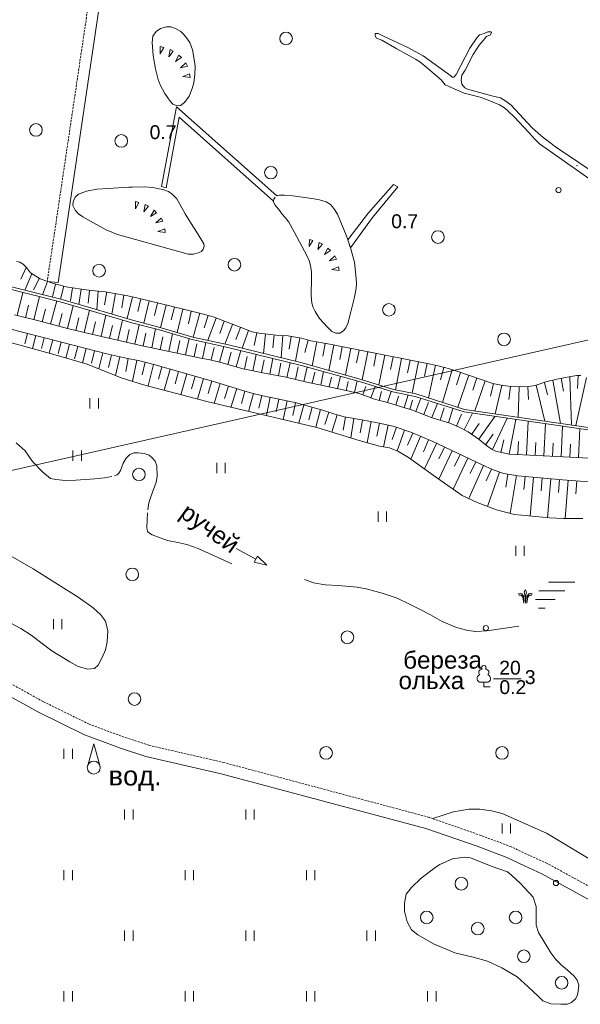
# Model space of a CAD drawing. Extents: x 13 to 4138, y -4831 to -1000.
# Tile 190 of 203: x 3759 to 3888, y -3355 to -3127. Entities that reach past the tile are written whole.
import ezdxf
from ezdxf.enums import TextEntityAlignment as Align

# ---------------------------------------------------------------- set-up
doc = ezdxf.new("R2010")
doc.units = 0
doc.header["$MEASUREMENT"] = 0
doc.linetypes.add('HIDDENX2', pattern=[0.75, 0.5, -0.25])
doc.layers.get('0').update_dxf_attribs({"linetype": 'CONTINUOUS'})
for name, color, linetype in [('14', 7, 'CONTINUOUS'), ('18', 7, 'CONTINUOUS'), ('24', 7, 'CONTINUOUS'), ('30', 7, 'CONTINUOUS'), ('34', 7, 'CONTINUOUS'), ('37', 7, 'CONTINUOUS'), ('40', 7, 'CONTINUOUS'), ('42', 7, 'CONTINUOUS'), ('5', 7, 'CONTINUOUS')]:
    doc.layers.add(name, color=color, linetype=linetype)
doc.styles.add('ARIAL', font='arial.ttf')

msp = doc.modelspace()

# ---------------------------------------------------------------- linework, layer by layer
at = {"color": 253, "linetype": 'Continuous', "lineweight": 0}
for p, q in [((3808.67, -3249.45), (3813.18, -3251.9)), ((3880.78, -3257.2), (3886.92, -3257.2)), ((3878.59, -3259.2), (3884.61, -3259.2)), ((3877.81, -3261.2), (3882.31, -3261.2)), ((3878.5, -3263.2), (3880.01, -3263.2)), ((3865.86, -3281.43), (3865.86, -3280.35)), ((3865.86, -3281.43), (3867.36, -3281.43)), ((3774.45, -3299.28), (3775.74, -3294.55)), ((3775.74, -3294.55), (3777.03, -3299.28))]:
    msp.add_line(p, q, dxfattribs=at)
for points in [[(3791.12, -3133.47), (3791.92, -3133.71), (3791.1, -3135.16), (3791.12, -3133.47)], [(3793.37, -3134.2), (3794.12, -3134.56), (3793.07, -3135.85), (3793.37, -3134.2)], [(3795.41, -3135.49), (3796.01, -3136.07), (3794.61, -3136.97), (3795.41, -3135.49)], [(3797.03, -3137.31), (3797.41, -3138.05), (3795.78, -3138.44), (3797.03, -3137.31)], [(3797.88, -3139.8), (3797.98, -3140.63), (3796.32, -3140.43), (3797.88, -3139.8)], [(3785.38, -3169.29), (3786.18, -3169.53), (3785.36, -3170.98), (3785.38, -3169.29)], [(3787.63, -3170.02), (3788.38, -3170.38), (3787.33, -3171.67), (3787.63, -3170.02)], [(3789.67, -3171.31), (3790.27, -3171.89), (3788.87, -3172.79), (3789.67, -3171.31)], [(3791.29, -3173.13), (3791.67, -3173.87), (3790.05, -3174.26), (3791.29, -3173.13)], [(3792.14, -3175.62), (3792.24, -3176.45), (3790.58, -3176.25), (3792.14, -3175.62)], [(3825.56, -3178.04), (3826.36, -3178.28), (3825.53, -3179.73), (3825.56, -3178.04)], [(3827.8, -3178.77), (3828.56, -3179.13), (3827.5, -3180.42), (3827.8, -3178.77)], [(3829.85, -3180.06), (3830.45, -3180.64), (3829.04, -3181.54), (3829.85, -3180.06)], [(3831.47, -3181.88), (3831.84, -3182.62), (3830.22, -3183.01), (3831.47, -3181.88)], [(3832.32, -3184.37), (3832.41, -3185.2), (3830.76, -3185), (3832.32, -3184.37)], [(3774.86, -3217.07), (3774.86, -3214.73)], [(3776.81, -3214.73), (3776.81, -3217.07)], [(3770.93, -3229.16), (3770.93, -3226.82)], [(3772.88, -3226.82), (3772.88, -3229.16)], [(3804.16, -3232.03), (3804.16, -3229.69)], [(3806.11, -3229.69), (3806.11, -3232.03)], [(3841.44, -3243.25), (3841.44, -3240.91)], [(3843.39, -3240.91), (3843.39, -3243.25)], [(3873.24, -3251.14), (3873.24, -3248.8)], [(3875.19, -3248.8), (3875.19, -3251.14)], [(3815.7, -3253.26), (3813.55, -3251.21), (3812.81, -3252.59), (3815.7, -3253.26)], [(3766.43, -3268.11), (3766.43, -3265.78)], [(3768.38, -3265.78), (3768.38, -3268.11)], [(3865.17, -3280.35), (3866.53, -3280.35)], [(3768.86, -3298.04), (3768.86, -3295.7)], [(3770.81, -3295.7), (3770.81, -3298.04)], [(3782.86, -3312.04), (3782.86, -3309.7)], [(3784.81, -3309.7), (3784.81, -3312.04)], [(3810.86, -3312.04), (3810.86, -3309.7)], [(3812.81, -3309.7), (3812.81, -3312.04)], [(3870.11, -3315.27), (3870.11, -3312.93)], [(3872.06, -3312.93), (3872.06, -3315.27)], [(3768.86, -3326.04), (3768.86, -3323.7)], [(3770.81, -3323.7), (3770.81, -3326.04)], [(3796.86, -3326.04), (3796.86, -3323.7)], [(3798.81, -3323.7), (3798.81, -3326.04)], [(3824.86, -3326.04), (3824.86, -3323.7)], [(3826.81, -3323.7), (3826.81, -3326.04)], [(3782.86, -3340.04), (3782.86, -3337.7)], [(3784.81, -3337.7), (3784.81, -3340.04)], [(3810.86, -3340.04), (3810.86, -3337.7)], [(3812.81, -3337.7), (3812.81, -3340.04)], [(3838.86, -3340.04), (3838.86, -3337.7)], [(3840.81, -3337.7), (3840.81, -3340.04)], [(3768.86, -3354.04), (3768.86, -3351.7)], [(3770.81, -3351.7), (3770.81, -3354.04)], [(3796.86, -3354.04), (3796.86, -3351.7)], [(3798.81, -3351.7), (3798.81, -3354.04)], [(3824.86, -3354.04), (3824.86, -3351.7)], [(3826.81, -3351.7), (3826.81, -3354.04)], [(3852.86, -3354.04), (3852.86, -3351.7)], [(3854.81, -3351.7), (3854.81, -3354.04)]]:
    msp.add_lwpolyline(points, dxfattribs=at)
for points in [[(3874.22, -3259.76), (3873.89, -3259.95), (3874.05, -3260.21), (3874.51, -3260.19), (3874.9, -3260.67), (3875.08, -3262.08), (3875.08, -3262.08), (3875.04, -3260.48), (3874.67, -3259.95), (3874.22, -3259.76)], [(3875.47, -3262.1), (3875.31, -3260.19), (3875.18, -3259.46), (3875.47, -3258.98), (3875.74, -3259.45), (3875.57, -3260.24), (3875.47, -3262.1)], [(3876.72, -3259.76), (3877.03, -3259.95), (3876.87, -3260.21), (3876.41, -3260.19), (3876.02, -3260.67), (3875.8, -3262.06), (3875.8, -3262.06), (3875.9, -3260.48), (3876.27, -3259.95), (3876.72, -3259.76)]]:
    msp.add_lwpolyline(points, close=True, dxfattribs=at)
for centre, radius in [((3820.16, -3131.65), 1.46), ((3762.39, -3152.76), 1.46), ((3782.1, -3155.32), 1.46), ((3816.65, -3162.63), 1.46), ((3883.12, -3166.67), 0.6), ((3855.26, -3177.53), 1.46), ((3808.25, -3183.91), 1.46), ((3776.98, -3185.28), 1.46), ((3843.92, -3194.32), 1.46), ((3870.54, -3201.16), 1.46), ((3786.18, -3232.35), 1.46), ((3784.63, -3255.44), 1.46), ((3866.33, -3267.83), 0.6), ((3834.35, -3269.95), 1.46), ((3785.15, -3284.22), 1.46), ((3829.42, -3296.67), 1.46), ((3870.06, -3296.65), 1.46), ((3775.74, -3300.05), 1.5), ((3860.69, -3326.87), 1.46), ((3882.54, -3326.7), 0.6), ((3852.66, -3334.66), 1.46), ((3873.21, -3334.66), 1.46), ((3864.47, -3337.22), 1.46), ((3875.1, -3343.62), 1.46), ((3883.83, -3349.75), 1.46)]:
    msp.add_circle(centre, radius, dxfattribs=at)
for centre, radius, start, end in [((3865.86, -3276.98), 0.545, 90, 220.5003), ((3865.86, -3276.98), 0.545, 319.4997, 90), ((3865.18, -3279.47), 0.879, 108.3532, 269.3875), ((3865.42, -3278.09), 0.754, 88.1329, 226.6634), ((3866.29, -3278.09), 0.754, 313.3366, 91.8671), ((3866.53, -3279.47), 0.879, 269.6098, 71.6468)]:
    msp.add_arc(centre, radius, start, end, dxfattribs=at)
at = {"color": 253, "lineweight": 0}
for p in [(3875.05, -3260.92), (3875.55, -3260.54), (3875.93, -3260.91)]:
    msp.add_point(p, dxfattribs=at)
at = {"layer": '14', "color": 253, "linetype": 'Continuous', "lineweight": 0}
for p, q in [((3792.53, -3128.97), (3791.17, -3129.36)), ((3793.56, -3128.97), (3792.53, -3128.97)), ((3794.66, -3129.36), (3793.56, -3128.97)), ((3789.42, -3131.11), (3789.22, -3132.6)), ((3790.13, -3130.07), (3789.42, -3131.11)), ((3791.17, -3129.36), (3790.13, -3130.07)), ((3795.83, -3130), (3794.66, -3129.36)), ((3796.48, -3130.65), (3795.83, -3130)), ((3797.19, -3131.49), (3796.48, -3130.65)), ((3789.22, -3132.6), (3789.48, -3135.58)), ((3797.97, -3132.6), (3797.19, -3131.49)), ((3798.55, -3134.28), (3797.97, -3132.6)), ((3789.48, -3135.58), (3790, -3138.69)), ((3798.88, -3136.03), (3798.55, -3134.28)), ((3799.14, -3138.04), (3798.88, -3136.03)), ((3799.07, -3139.99), (3799.14, -3138.04)), ((3790, -3138.69), (3790.65, -3141.09)), ((3798.88, -3141.87), (3799.07, -3139.99)), ((3790.65, -3141.09), (3791.1, -3142.39)), ((3791.1, -3142.39), (3792.14, -3144.33)), ((3798.49, -3143.23), (3798.88, -3141.87)), ((3792.14, -3144.33), (3792.85, -3145.37)), ((3796.74, -3146.41), (3797.78, -3144.98)), ((3797.78, -3144.98), (3798.49, -3143.23)), ((3792.85, -3145.37), (3793.43, -3146.14)), ((3793.43, -3146.14), (3794.02, -3146.79)), ((3794.02, -3146.79), (3794.99, -3147.18)), ((3794.99, -3147.18), (3795.77, -3147.09)), ((3795.77, -3147.09), (3796.74, -3146.41)), ((3771.47, -3168.28), (3772.25, -3167.57)), ((3772.25, -3167.57), (3774.06, -3166.92)), ((3774.06, -3166.92), (3776.46, -3166.47)), ((3776.46, -3166.47), (3778.99, -3166.27)), ((3778.99, -3166.27), (3783.84, -3166.01)), ((3783.84, -3166.01), (3784.69, -3165.98)), ((3784.69, -3165.98), (3787.47, -3165.95)), ((3787.47, -3165.95), (3789.35, -3166.08)), ((3789.35, -3166.08), (3790.45, -3166.27)), ((3790.45, -3166.27), (3791.69, -3166.53)), ((3791.69, -3166.53), (3792.98, -3166.99)), ((3792.98, -3166.99), (3793.89, -3167.57)), ((3793.89, -3167.57), (3794.92, -3168.67)), ((3770.89, -3170.23), (3771.02, -3169.39)), ((3771.02, -3169.39), (3771.47, -3168.28)), ((3794.92, -3168.67), (3796.87, -3172.11)), ((3817.24, -3169.45), (3817.25, -3169.21)), ((3817.63, -3170.16), (3817.24, -3169.45)), ((3817.25, -3169.21), (3817.37, -3168.73)), ((3817.25, -3169.21), (3817.38, -3168.73)), ((3817.37, -3168.73), (3817.38, -3168.73)), ((3817.38, -3168.73), (3817.68, -3168.3)), ((3818.07, -3167.96), (3818.15, -3167.89)), ((3818.15, -3167.89), (3818.61, -3167.83)), ((3818.61, -3167.83), (3819.77, -3167.83)), ((3819.77, -3167.83), (3821.71, -3167.96)), ((3821.71, -3167.96), (3826.7, -3168.67)), ((3826.7, -3168.67), (3827.93, -3168.93)), ((3827.93, -3168.93), (3829.43, -3169.38)), ((3829.43, -3169.38), (3830.4, -3169.97)), ((3830.4, -3169.97), (3831.24, -3170.94)), ((3771.47, -3171.33), (3770.89, -3170.23)), ((3772.18, -3172.17), (3771.47, -3171.33)), ((3773.22, -3172.82), (3772.18, -3172.17)), ((3796.87, -3172.11), (3798.1, -3174.18)), ((3818.73, -3171.46), (3817.63, -3170.16)), ((3819.19, -3172.11), (3818.73, -3171.46)), ((3820.03, -3173.08), (3819.19, -3172.11)), ((3831.24, -3170.94), (3832.02, -3172.23)), ((3832.02, -3172.23), (3834.03, -3177.1)), ((3775.68, -3174.25), (3773.22, -3172.82)), ((3778.6, -3175.87), (3775.68, -3174.25)), ((3798.1, -3174.18), (3799.65, -3176.52)), ((3820.81, -3174.11), (3820.03, -3173.08)), ((3822.04, -3176.32), (3820.81, -3174.11)), ((3781.19, -3176.91), (3778.6, -3175.87)), ((3799.65, -3176.52), (3801.14, -3179.11)), ((3825.02, -3181.96), (3822.04, -3176.32)), ((3795.64, -3180.93), (3781.19, -3176.91)), ((3801.14, -3179.11), (3801.21, -3179.63)), ((3834.03, -3177.1), (3834.41, -3178.19)), ((3834.41, -3178.19), (3835, -3179.88)), ((3797.58, -3181.44), (3795.64, -3180.93)), ((3799.85, -3181.18), (3798.75, -3181.44)), ((3800.63, -3180.86), (3799.85, -3181.18)), ((3801.02, -3180.28), (3800.63, -3180.86)), ((3801.21, -3179.63), (3801.02, -3180.28)), ((3835, -3179.88), (3835.03, -3180)), ((3835.03, -3180), (3835.97, -3183.32)), ((3798.75, -3181.44), (3797.58, -3181.44)), ((3825.6, -3183.19), (3825.02, -3181.96)), ((3825.86, -3184.55), (3825.6, -3183.19)), ((3835.97, -3183.32), (3836.1, -3184.75)), ((3826.05, -3185.65), (3825.86, -3184.55)), ((3826.05, -3186.95), (3826.05, -3185.65)), ((3836.1, -3184.75), (3836.36, -3187.14)), ((3825.99, -3191.03), (3826.05, -3186.95)), ((3836.36, -3187.14), (3836.42, -3188.25)), ((3836.36, -3189.28), (3835.97, -3191.42)), ((3836.42, -3188.25), (3836.36, -3189.28)), ((3826.12, -3192.79), (3825.99, -3191.03)), ((3826.44, -3193.76), (3826.12, -3192.79)), ((3835.97, -3191.42), (3835.13, -3194.8)), ((3826.9, -3194.67), (3826.44, -3193.76)), ((3827.93, -3196.29), (3826.9, -3194.67)), ((3835.13, -3194.8), (3834.41, -3197.45)), ((3829.68, -3198.23), (3827.93, -3196.29)), ((3830.72, -3199.33), (3829.68, -3198.23)), ((3831.69, -3199.72), (3830.72, -3199.33)), ((3833.44, -3199.2), (3832.6, -3199.72)), ((3833.96, -3198.49), (3833.44, -3199.2)), ((3834.41, -3197.45), (3833.96, -3198.49)), ((3832.6, -3199.72), (3831.69, -3199.72))]:
    msp.add_line(p, q, dxfattribs=at)
at = {"layer": '18', "color": 253, "linetype": 'Continuous', "lineweight": 0}
msp.add_line((3530.12, -3282.71), (3911.22, -3196.51), dxfattribs=at)
at = {"layer": '24', "color": 253, "linetype": 'HIDDENX2', "lineweight": 0}
for p, q in [((3774.94, -3120.8), (3767.46, -3171.21)), ((3767.46, -3171.21), (3764.99, -3187.74)), ((3764.04, -3284.8), (3747.83, -3275.79)), ((3774.69, -3290.01), (3764.04, -3284.8)), ((3782.77, -3293.03), (3774.69, -3290.01)), ((3788.5, -3294.9), (3782.77, -3293.03)), ((3805.83, -3298.88), (3788.5, -3294.9)), ((3853.23, -3311.54), (3805.83, -3298.88)), ((3854.07, -3311.84), (3853.23, -3311.54)), ((3865.22, -3315.72), (3854.07, -3311.84)), ((3872.18, -3318.35), (3865.22, -3315.72)), ((3876.39, -3320.32), (3872.18, -3318.35)), ((3880.46, -3322.16), (3876.39, -3320.32)), ((3892.46, -3328.73), (3880.46, -3322.16))]:
    msp.add_line(p, q, dxfattribs=at)
at = {"layer": '24', "color": 253, "linetype": 'Continuous', "lineweight": 0}
for p, q in [((3777.44, -3121.2), (3769.97, -3171.59)), ((3769.97, -3171.59), (3767.52, -3187.98)), ((3767.52, -3187.98), (3764.99, -3187.74)), ((3762.8, -3287.18), (3749.31, -3279.68)), ((3773.63, -3292.47), (3762.8, -3287.18)), ((3781.89, -3295.56), (3773.63, -3292.47)), ((3787.78, -3297.48), (3781.89, -3295.56)), ((3805.19, -3301.48), (3787.78, -3297.48)), ((3852.45, -3314.1), (3805.19, -3301.48)), ((3864.31, -3318.23), (3852.45, -3314.1)), ((3871.14, -3320.81), (3864.31, -3318.23)), ((3875.27, -3322.75), (3871.14, -3320.81)), ((3879.27, -3324.55), (3875.27, -3322.75)), ((3891.2, -3331.09), (3879.27, -3324.55))]:
    msp.add_line(p, q, dxfattribs=at)
at = {"layer": '30', "color": 253, "linetype": 'Continuous', "lineweight": 0}
for p, q in [((3840.95, -3130.47), (3840.75, -3130.53)), ((3840.75, -3130.53), (3840.75, -3131.05)), ((3840.75, -3131.05), (3841.07, -3131.56)), ((3841.46, -3130.53), (3840.95, -3130.47)), ((3842.49, -3131.05), (3841.46, -3130.53)), ((3848.27, -3133.76), (3842.49, -3131.05)), ((3864.84, -3130.82), (3864.26, -3131.53)), ((3865.94, -3130.5), (3864.84, -3130.82)), ((3865.68, -3132.11), (3866.51, -3131.2)), ((3866.77, -3130.11), (3865.94, -3130.5)), ((3866.51, -3131.2), (3867.41, -3130.82)), ((3867.29, -3130.11), (3866.77, -3130.11)), ((3867.48, -3130.11), (3867.29, -3130.11)), ((3867.41, -3130.82), (3867.61, -3130.3)), ((3867.61, -3130.3), (3867.48, -3130.11)), ((3841.07, -3131.56), (3842.3, -3132.01)), ((3842.3, -3132.01), (3845.77, -3134.01)), ((3864.26, -3131.53), (3862.66, -3133.85)), ((3863.43, -3135.33), (3864.78, -3133.2)), ((3864.78, -3133.2), (3865.68, -3132.11)), ((3845.77, -3134.01), (3850.07, -3136.46)), ((3851.81, -3135.62), (3848.27, -3133.76)), ((3858.24, -3140.26), (3851.81, -3135.62)), ((3862.66, -3133.85), (3859.44, -3139.98)), ((3861.57, -3138.94), (3863.43, -3135.33)), ((3850.07, -3136.46), (3851.1, -3137.04)), ((3851.1, -3137.04), (3852.32, -3138.01)), ((3852.32, -3138.01), (3855.99, -3141.23)), ((3858.54, -3140.56), (3858.24, -3140.26)), ((3858.24, -3140.26), (3858.24, -3140.26)), ((3859.44, -3139.98), (3858.93, -3140.56)), ((3860.66, -3141.2), (3860.79, -3140.11)), ((3860.79, -3140.11), (3861.57, -3138.94)), ((3855.99, -3141.23), (3856.95, -3142.33)), ((3856.95, -3142.33), (3857.98, -3142.78)), ((3858.93, -3140.56), (3858.54, -3140.56)), ((3860.79, -3142.17), (3860.66, -3141.2)), ((3861.5, -3143.07), (3860.79, -3142.17)), ((3857.98, -3142.78), (3859.14, -3143.36)), ((3859.14, -3143.36), (3860.1, -3143.74)), ((3860.1, -3143.74), (3861.32, -3144.26)), ((3861.32, -3144.26), (3862.87, -3144.65)), ((3862.08, -3143.39), (3861.5, -3143.07)), ((3865.17, -3144.23), (3862.08, -3143.39)), ((3862.87, -3144.65), (3865.05, -3145.23)), ((3867.74, -3144.88), (3865.17, -3144.23)), ((3869.73, -3145.33), (3867.74, -3144.88)), ((3865.05, -3145.23), (3867.24, -3146.06)), ((3867.24, -3146.06), (3869.47, -3147)), ((3869.47, -3147), (3870.62, -3147.65)), ((3870.95, -3146.1), (3869.73, -3145.33)), ((3872.15, -3147.06), (3870.95, -3146.1)), ((3876.97, -3152.22), (3872.15, -3147.06)), ((3791.41, -3165.86), (3794.82, -3147.43)), ((3794.82, -3147.43), (3818.07, -3167.96)), ((3870.62, -3147.65), (3871.53, -3148.48)), ((3871.53, -3148.48), (3872.94, -3149.84)), ((3795.46, -3149.82), (3792.5, -3166.12)), ((3817.25, -3169.21), (3795.46, -3149.82)), ((3872.94, -3149.84), (3876.15, -3153.32)), ((3876.15, -3153.32), (3877.63, -3154.87)), ((3879.09, -3154.16), (3876.97, -3152.22)), ((3877.63, -3154.87), (3878.72, -3155.97)), ((3878.72, -3155.97), (3880.27, -3157.06)), ((3882.44, -3156.67), (3879.09, -3154.16)), ((3880.27, -3157.06), (3895.31, -3167.7)), ((3896.07, -3165.89), (3882.44, -3156.67)), ((3839.19, -3171.95), (3844.98, -3165.38)), ((3844.98, -3165.38), (3846.01, -3165.89)), ((3792.5, -3166.12), (3791.41, -3165.86)), ((3846.01, -3165.89), (3840.16, -3172.99)), ((3817.38, -3168.73), (3817.25, -3169.21)), ((3817.68, -3168.3), (3817.38, -3168.73)), ((3834.41, -3178.19), (3839.19, -3171.95)), ((3840.16, -3172.99), (3835.03, -3180)), ((3835.03, -3180), (3834.41, -3178.19)), ((3835.03, -3180), (3835.03, -3180)), ((3767.96, -3192.44), (3749.91, -3187.95)), ((3750.03, -3187.36), (3768.12, -3191.87)), ((3775.14, -3194.52), (3767.96, -3192.44)), ((3768.12, -3191.87), (3775.31, -3193.94)), ((3784.55, -3197.31), (3775.14, -3194.52)), ((3775.31, -3193.94), (3784.71, -3196.73)), ((3790.61, -3198.89), (3784.55, -3197.31)), ((3784.71, -3196.73), (3790.75, -3198.31)), ((3798.47, -3201.18), (3790.61, -3198.89)), ((3790.75, -3198.31), (3798.62, -3200.6)), ((3806.73, -3202.99), (3798.47, -3201.18)), ((3798.62, -3200.6), (3806.86, -3202.4)), ((3823.42, -3207.08), (3806.73, -3202.99)), ((3806.86, -3202.4), (3823.57, -3206.5)), ((3837.34, -3210.95), (3823.42, -3207.08)), ((3823.57, -3206.5), (3837.51, -3210.38)), ((3844.82, -3213.28), (3837.34, -3210.95)), ((3837.51, -3210.38), (3844.97, -3212.7)), ((3844.97, -3212.7), (3850.13, -3213.73)), ((3849.98, -3214.31), (3844.82, -3213.28)), ((3861.3, -3217.91), (3849.98, -3214.31)), ((3850.13, -3213.73), (3861.43, -3217.32)), ((3861.43, -3217.32), (3891.6, -3221.71)), ((3891.47, -3222.3), (3861.3, -3217.91))]:
    msp.add_line(p, q, dxfattribs=at)
at = {"layer": '30', "color": 253, "lineweight": 0}
msp.add_point((3887.39, -3161.04), dxfattribs=at)
at = {"layer": '37', "color": 253, "linetype": 'Continuous', "lineweight": 0}
for p, q in [((3757.9, -3183.12), (3758.64, -3183.29)), ((3758.64, -3183.29), (3759.45, -3183.75)), ((3758.92, -3187.25), (3760.15, -3184.51)), ((3759.45, -3183.75), (3760.2, -3184.56)), ((3760.2, -3184.56), (3761.12, -3185.77)), ((3761.12, -3185.77), (3763.36, -3187.16)), ((3759.79, -3189.79), (3761.47, -3185.99)), ((3761.82, -3189.72), (3763.17, -3187.04)), ((3763.36, -3187.16), (3766.41, -3188.25)), ((3763.93, -3190.82), (3765.03, -3187.76)), ((3759.33, -3190.29), (3758.01, -3195.66)), ((3766.18, -3191.29), (3766.93, -3188.39)), ((3766.41, -3188.25), (3769.74, -3189.12)), ((3768.09, -3191.86), (3768.86, -3188.89)), ((3769.74, -3189.12), (3773.95, -3189.73)), ((3770.39, -3192.24), (3770.82, -3189.27)), ((3772.29, -3193.07), (3772.8, -3189.56)), ((3773.95, -3189.73), (3776.08, -3189.96)), ((3774.46, -3192.8), (3774.79, -3189.82)), ((3776.08, -3189.96), (3778.38, -3190.13)), ((3776.45, -3194.28), (3776.78, -3190.01)), ((3778.22, -3193.15), (3778.77, -3190.2)), ((3778.38, -3190.13), (3780.56, -3190.54)), ((3763.21, -3191.26), (3761.89, -3196.61)), ((3767.17, -3192.22), (3765.77, -3197.6)), ((3779.92, -3195.31), (3780.73, -3190.57)), ((3780.56, -3190.54), (3783.26, -3191)), ((3782.2, -3193.86), (3782.7, -3190.9)), ((3783.26, -3191), (3785.68, -3191.57)), ((3783.45, -3196.36), (3784.66, -3191.33)), ((3785.68, -3191.57), (3796.77, -3194.28)), ((3785.89, -3194.71), (3786.6, -3191.8)), ((3787.29, -3197.41), (3788.54, -3192.27)), ((3789.78, -3195.66), (3790.49, -3192.75)), ((3760.67, -3193.22), (3759.95, -3196.13)), ((3764.59, -3194.19), (3763.83, -3197.1)), ((3771.01, -3193.33), (3769.64, -3198.6)), ((3774.74, -3194.4), (3773.53, -3199.52)), ((3791.16, -3198.43), (3792.43, -3193.22)), ((3793.66, -3196.61), (3794.37, -3193.7)), ((3795, -3199.55), (3796.32, -3194.17)), ((3796.77, -3194.28), (3799.87, -3194.98)), ((3797.61, -3197.55), (3798.26, -3194.62)), ((3799.87, -3194.98), (3801.37, -3195.38)), ((3763.04, -3196.89), (3757.41, -3195.51)), ((3769.71, -3198.62), (3763.04, -3196.89)), ((3768.46, -3195.2), (3767.7, -3198.1)), ((3772.28, -3196.14), (3771.59, -3199.06)), ((3776.17, -3197.06), (3775.48, -3199.98)), ((3778.55, -3195.53), (3777.43, -3200.44)), ((3782.39, -3196.67), (3781.33, -3201.33)), ((3798.72, -3200.62), (3800.21, -3195.07)), ((3801.24, -3198.48), (3802.14, -3195.62)), ((3801.37, -3195.38), (3803.52, -3196.05)), ((3802.08, -3201.35), (3804.03, -3196.25)), ((3803.52, -3196.05), (3809.56, -3198.36)), ((3804.83, -3199.77), (3805.9, -3196.96)), ((3756.56, -3198.76), (3779.06, -3204.57)), ((3776.55, -3200.24), (3769.71, -3198.62)), ((3780.05, -3197.96), (3779.38, -3200.88)), ((3783.95, -3198.85), (3783.28, -3201.77)), ((3786.25, -3197.75), (3785.23, -3202.22)), ((3790.04, -3198.74), (3789.14, -3203.07)), ((3806.03, -3202.22), (3807.77, -3197.68)), ((3808.6, -3201.21), (3809.64, -3198.39)), ((3809.56, -3198.36), (3812.37, -3199.4)), ((3810.01, -3203.17), (3811.51, -3199.08)), ((3812.37, -3199.4), (3813.93, -3199.74)), ((3753.28, -3200.99), (3766.28, -3204.57)), ((3759.82, -3202.17), (3760.44, -3199.76)), ((3761.59, -3203.28), (3762.37, -3200.26)), ((3763.67, -3203.24), (3764.31, -3200.76)), ((3765.45, -3204.34), (3766.25, -3201.26)), ((3767.49, -3204.42), (3768.18, -3201.76)), ((3786.9, -3202.6), (3776.55, -3200.24)), ((3787.79, -3199.72), (3787.18, -3202.66)), ((3791.71, -3200.55), (3791.09, -3203.48)), ((3793.9, -3199.85), (3793.05, -3203.89)), ((3795.62, -3201.37), (3795.01, -3204.3)), ((3797.75, -3200.97), (3796.96, -3204.71)), ((3801.64, -3201.87), (3800.88, -3205.53)), ((3812.78, -3202.56), (3813.43, -3199.64)), ((3813.93, -3199.74), (3817.89, -3200.15)), ((3814.95, -3204.39), (3815.41, -3199.9)), ((3817.1, -3203.08), (3817.4, -3200.1)), ((3817.89, -3200.15), (3820.65, -3200.32)), ((3819.07, -3205.4), (3819.4, -3200.24)), ((3820.65, -3200.32), (3821.9, -3200.54)), ((3820.86, -3203.41), (3821.38, -3200.45)), ((3821.9, -3200.54), (3823.74, -3200.89)), ((3822.34, -3206.2), (3823.35, -3200.81)), ((3823.74, -3200.89), (3825.93, -3201.47)), ((3824.52, -3204.2), (3825.29, -3201.3)), ((3825.93, -3201.47), (3830.3, -3202.27)), ((3826.22, -3207.24), (3827.24, -3201.71)), ((3769.3, -3205.45), (3770.12, -3202.26)), ((3771.3, -3205.66), (3772.06, -3202.76)), ((3773.14, -3206.56), (3773.99, -3203.26)), ((3775.18, -3206.66), (3775.93, -3203.76)), ((3797.56, -3204.84), (3786.9, -3202.6)), ((3799.53, -3202.18), (3798.92, -3205.12)), ((3803.57, -3202.99), (3802.84, -3205.9)), ((3805.81, -3202.78), (3804.78, -3206.4)), ((3807.52, -3204.06), (3806.71, -3206.94)), ((3809.7, -3203.72), (3808.63, -3207.49)), ((3828.67, -3205.02), (3829.21, -3202.07)), ((3830.02, -3208.3), (3831.18, -3202.45)), ((3830.3, -3202.27), (3850.1, -3206.18)), ((3832.56, -3205.78), (3833.14, -3202.83)), ((3833.89, -3209.37), (3835.1, -3203.22)), ((3836.48, -3206.55), (3837.06, -3203.61)), ((3837.75, -3210.45), (3839.03, -3203.99)), ((3766.28, -3204.57), (3774.22, -3206.88)), ((3776.91, -3207.95), (3777.86, -3204.26)), ((3779.06, -3204.57), (3783.2, -3205.49)), ((3779.16, -3207.66), (3779.81, -3204.73)), ((3780.8, -3209.5), (3781.76, -3205.17)), ((3783.12, -3208.53), (3783.71, -3205.59)), ((3783.2, -3205.49), (3786.36, -3206.12)), ((3784.7, -3210.82), (3785.68, -3205.99)), ((3786.36, -3206.12), (3789.63, -3206.93)), ((3800.89, -3205.53), (3797.56, -3204.84)), ((3802.27, -3205.76), (3800.89, -3205.53)), ((3804.57, -3206.34), (3802.27, -3205.76)), ((3810.26, -3207.95), (3804.57, -3206.34)), ((3811.16, -3205.07), (3810.56, -3208.01)), ((3813.29, -3204.6), (3812.52, -3208.41)), ((3815.08, -3205.87), (3814.48, -3208.81)), ((3817.14, -3205.54), (3816.44, -3209.19)), ((3840.41, -3207.32), (3840.99, -3204.38)), ((3841.59, -3211.65), (3842.95, -3204.77)), ((3844.33, -3208.1), (3844.91, -3205.16)), ((3845.44, -3212.79), (3846.87, -3205.54)), ((3848.26, -3208.87), (3848.84, -3205.93)), ((3849.34, -3213.57), (3850.8, -3206.32)), ((3850.1, -3206.18), (3853.55, -3206.87)), ((3774.22, -3206.88), (3782.05, -3209.99)), ((3786.91, -3209.35), (3787.62, -3206.44)), ((3788.34, -3211.91), (3789.57, -3206.91)), ((3789.63, -3206.93), (3796.19, -3208.78)), ((3790.68, -3210.34), (3791.49, -3207.45)), ((3792.03, -3212.9), (3793.42, -3208)), ((3794.53, -3211.43), (3795.34, -3208.54)), ((3814.81, -3208.88), (3810.26, -3207.95)), ((3818.97, -3206.62), (3818.41, -3209.57)), ((3821.15, -3206.53), (3820.37, -3209.95)), ((3822.99, -3207.47), (3822.32, -3210.4)), ((3825.03, -3207.53), (3824.27, -3210.84)), ((3826.79, -3208.68), (3826.22, -3211.28)), ((3828.85, -3208.59), (3828.17, -3211.71)), ((3852.17, -3209.66), (3852.76, -3206.71)), ((3853.04, -3214.65), (3854.72, -3207.13)), ((3853.55, -3206.87), (3855.62, -3207.33)), ((3855.62, -3207.33), (3857.92, -3207.97)), ((3855.86, -3210.51), (3856.65, -3207.62)), ((3856.31, -3215.69), (3858.58, -3208.17)), ((3857.92, -3207.97), (3859.64, -3208.49)), ((3859.64, -3208.49), (3867.97, -3211.31)), ((3782.05, -3209.99), (3787.22, -3211.61)), ((3795.86, -3213.93), (3797.26, -3209.09)), ((3796.19, -3208.78), (3803.38, -3210.85)), ((3798.35, -3212.53), (3799.19, -3209.64)), ((3799.73, -3214.97), (3801.11, -3210.2)), ((3802.2, -3213.64), (3803.03, -3210.75)), ((3803.38, -3210.85), (3810.66, -3213.09)), ((3820.21, -3209.91), (3814.81, -3208.88)), ((3824.98, -3211.01), (3820.21, -3209.91)), ((3830.63, -3209.84), (3830.13, -3212.13)), ((3832.71, -3209.67), (3832.08, -3212.56)), ((3834.5, -3210.84), (3834.04, -3212.99)), ((3836.57, -3210.74), (3835.99, -3213.41)), ((3859.52, -3211.61), (3860.48, -3208.77)), ((3859.86, -3216.82), (3862.38, -3209.41)), ((3863.31, -3212.9), (3864.27, -3210.06)), ((3863.8, -3217.67), (3866.17, -3210.7)), ((3877.69, -3211.77), (3880.18, -3210.96)), ((3880.18, -3210.96), (3882.71, -3210.33)), ((3883.58, -3220.54), (3881.79, -3210.56)), ((3882.71, -3210.33), (3885.99, -3209.75)), ((3884.27, -3213.1), (3883.75, -3210.14)), ((3886.13, -3220.91), (3885.72, -3209.8)), ((3885.99, -3209.75), (3887.31, -3209.52)), ((3887.13, -3221.06), (3889.58, -3209.93)), ((3887.31, -3209.52), (3888.29, -3209.46)), ((3887.49, -3212.49), (3887.69, -3209.5)), ((3787.22, -3211.61), (3801.83, -3215.53)), ((3803.53, -3215.93), (3804.94, -3211.34)), ((3805.97, -3214.79), (3806.85, -3211.92)), ((3807.43, -3216.84), (3808.76, -3212.51)), ((3809.89, -3215.99), (3810.68, -3213.1)), ((3810.66, -3213.09), (3813.19, -3213.79)), ((3833.33, -3212.83), (3824.98, -3211.01)), ((3836.78, -3213.58), (3833.33, -3212.83)), ((3838.57, -3212.05), (3837.91, -3213.97)), ((3840.78, -3212.02), (3839.79, -3214.64)), ((3842.19, -3213.19), (3841.69, -3215.26)), ((3844.42, -3213.15), (3843.63, -3215.76)), ((3867.39, -3214.25), (3868.06, -3211.33)), ((3867.97, -3211.31), (3870.22, -3211.83)), ((3868.49, -3218.35), (3870.01, -3211.78)), ((3870.22, -3211.83), (3872.23, -3212.06)), ((3871.65, -3215.01), (3871.99, -3212.03)), ((3872.23, -3212.06), (3874.36, -3212.12)), ((3873.8, -3219.12), (3873.99, -3212.11)), ((3874.36, -3212.12), (3876.25, -3212)), ((3876.17, -3215.01), (3875.99, -3212.02)), ((3876.25, -3212), (3877.69, -3211.77)), ((3879.99, -3220.02), (3877.96, -3211.69)), ((3880.57, -3213.98), (3879.86, -3211.07)), ((3811.47, -3217.79), (3812.61, -3213.63)), ((3813.19, -3213.79), (3815.49, -3214.31)), ((3813.89, -3217.02), (3814.55, -3214.09)), ((3815.49, -3214.31), (3818.54, -3214.94)), ((3815.62, -3218.76), (3816.51, -3214.52)), ((3817.85, -3217.86), (3818.46, -3214.93)), ((3818.54, -3214.94), (3822.5, -3215.81)), ((3819.48, -3219.67), (3820.42, -3215.35)), ((3838.96, -3214.33), (3836.78, -3213.58)), ((3840.34, -3214.85), (3838.96, -3214.33)), ((3841.43, -3215.2), (3840.34, -3214.85)), ((3843.1, -3215.6), (3841.43, -3215.2)), ((3846.18, -3214.23), (3845.54, -3216.34)), ((3848.35, -3213.98), (3847.45, -3216.92)), ((3849.4, -3215.19), (3848.76, -3217.32)), ((3851.3, -3214.73), (3850.13, -3217.8)), ((3801.83, -3215.53), (3827.29, -3221.5)), ((3821.73, -3218.71), (3822.37, -3215.78)), ((3822.5, -3215.81), (3828.34, -3217.4)), ((3823.15, -3220.53), (3824.3, -3216.3)), ((3825.44, -3219.72), (3826.23, -3216.82)), ((3827.04, -3221.44), (3828.16, -3217.35)), ((3828.34, -3217.4), (3831.21, -3218.32)), ((3849.37, -3217.5), (3843.1, -3215.6)), ((3853.91, -3219.23), (3849.37, -3217.5)), ((3853.07, -3215.7), (3852, -3218.51)), ((3855.12, -3215.94), (3853.87, -3219.22)), ((3856.67, -3216.95), (3855.78, -3219.82)), ((3858.72, -3217.09), (3857.69, -3220.41)), ((3829.15, -3220.81), (3830.07, -3217.96)), ((3830.73, -3222.55), (3831.97, -3218.56)), ((3831.21, -3218.32), (3833.63, -3219.07)), ((3833.39, -3222.08), (3833.89, -3219.12)), ((3833.63, -3219.07), (3837.71, -3219.76)), ((3835.11, -3223.9), (3835.86, -3219.45)), ((3837.31, -3222.74), (3837.84, -3219.79)), ((3837.71, -3219.76), (3840.93, -3220.34)), ((3857.99, -3220.5), (3853.91, -3219.23)), ((3860.71, -3218.39), (3859.54, -3221.16)), ((3863.27, -3218.2), (3861.35, -3222.01)), ((3868.44, -3218.95), (3864.69, -3224.2)), ((3871.29, -3219.36), (3867.88, -3226.61)), ((3873.23, -3219.64), (3871.72, -3227.63)), ((3876.11, -3220.06), (3875.72, -3227.84)), ((3827.29, -3221.5), (3837.07, -3224.5)), ((3838.93, -3225), (3839.8, -3220.14)), ((3840.93, -3220.34), (3842.77, -3220.74)), ((3841.12, -3223.46), (3841.77, -3220.53)), ((3842.65, -3225.94), (3843.72, -3220.95)), ((3842.77, -3220.74), (3845.18, -3221.26)), ((3844.67, -3224.26), (3845.66, -3221.43)), ((3845.18, -3221.26), (3848.98, -3222.59)), ((3845.86, -3226.92), (3847.55, -3222.09)), ((3860.18, -3221.43), (3857.99, -3220.5)), ((3862.25, -3222.46), (3860.18, -3221.43)), ((3864.8, -3220.6), (3863.06, -3223.04)), ((3880.09, -3220.64), (3879.71, -3228.05)), ((3884.07, -3221.22), (3883.71, -3228.25)), ((3888.02, -3221.79), (3887.7, -3228.44)), ((3837.07, -3224.5), (3841.78, -3225.77)), ((3848.25, -3225.54), (3849.42, -3222.78)), ((3848.98, -3222.59), (3854.06, -3224.76)), ((3849.02, -3228.82), (3851.26, -3223.57)), ((3851.93, -3227.11), (3853.1, -3224.35)), ((3864.82, -3224.3), (3862.25, -3222.46)), ((3866.14, -3225.39), (3864.82, -3224.3)), ((3868.01, -3223.05), (3866.24, -3225.47)), ((3870.52, -3224.35), (3869.76, -3227.25)), ((3841.78, -3225.77), (3844.08, -3226.23)), ((3844.08, -3226.23), (3846.16, -3227.04)), ((3852.15, -3231.06), (3854.93, -3225.17)), ((3854.06, -3224.76), (3865.33, -3230.06)), ((3855.46, -3228.73), (3856.74, -3226.02)), ((3855.46, -3233.42), (3858.55, -3226.87)), ((3867.63, -3226.49), (3866.14, -3225.39)), ((3868.61, -3226.95), (3867.63, -3226.49)), ((3873.87, -3224.75), (3873.72, -3227.74)), ((3877.87, -3224.95), (3877.72, -3227.95)), ((3881.86, -3225.15), (3881.71, -3228.15)), ((3885.85, -3225.35), (3885.7, -3228.34)), ((3846.16, -3227.04), (3848.46, -3228.42)), ((3848.46, -3228.42), (3855.24, -3233.27)), ((3858.79, -3235.74), (3862.17, -3228.57)), ((3859.08, -3230.44), (3860.36, -3227.72)), ((3869.93, -3227.3), (3868.61, -3226.95)), ((3871.77, -3227.64), (3869.93, -3227.3)), ((3884.25, -3228.28), (3871.77, -3227.64)), ((3895.18, -3228.79), (3884.25, -3228.28)), ((3862.37, -3237.89), (3865.79, -3230.27)), ((3862.7, -3232.14), (3863.98, -3229.43)), ((3865.33, -3230.06), (3868.03, -3231.28)), ((3866.39, -3233.82), (3867.61, -3231.09)), ((3868.03, -3231.28), (3870.51, -3232.14)), ((3855.24, -3233.27), (3860.88, -3237.19)), ((3866.71, -3239.72), (3869.49, -3231.78)), ((3870.51, -3232.14), (3873.72, -3232.66)), ((3870.94, -3235.25), (3871.42, -3232.29)), ((3871.98, -3241.33), (3873.39, -3232.61)), ((3873.72, -3232.66), (3884.04, -3233.58)), ((3875.11, -3235.79), (3875.38, -3232.81)), ((3876.57, -3241.94), (3877.37, -3232.98)), ((3879.1, -3236.15), (3879.36, -3233.16)), ((3880.55, -3242.37), (3881.36, -3233.34)), ((3883.08, -3236.5), (3883.35, -3233.51)), ((3884.04, -3233.58), (3891.16, -3234.15)), ((3884.63, -3242.49), (3885.34, -3233.68)), ((3887.09, -3236.83), (3887.33, -3233.84)), ((3860.88, -3237.19), (3864.33, -3238.81)), ((3864.33, -3238.81), (3868.82, -3240.54)), ((3868.82, -3240.54), (3872.96, -3241.58)), ((3872.96, -3241.58), (3881.01, -3242.38)), ((3881.01, -3242.38), (3884.29, -3242.49)), ((3884.29, -3242.49), (3888.77, -3242.49))]:
    msp.add_line(p, q, dxfattribs=at)
at = {"layer": '40', "color": 253, "linetype": 'Continuous', "lineweight": 0}
for p, q in [((3757.79, -3225.06), (3759.86, -3226.88)), ((3759.86, -3226.88), (3761.55, -3229.34)), ((3782.57, -3229.7), (3783.21, -3228.6)), ((3783.21, -3228.6), (3784.05, -3227.76)), ((3784.05, -3227.76), (3785.03, -3227.37)), ((3785.03, -3227.37), (3786, -3227.37)), ((3786, -3227.37), (3787.42, -3227.5)), ((3787.42, -3227.5), (3788.52, -3227.88)), ((3788.52, -3227.88), (3789.23, -3228.47)), ((3789.23, -3228.47), (3789.95, -3229.31)), ((3761.55, -3229.34), (3763.94, -3231.8)), ((3781.92, -3231.45), (3782.57, -3229.7)), ((3789.95, -3229.31), (3790.33, -3230.35)), ((3790.33, -3230.35), (3790.4, -3232.81)), ((3763.94, -3231.8), (3765.76, -3233.29)), ((3765.76, -3233.29), (3766.97, -3233.52)), ((3766.97, -3233.52), (3769.23, -3233.71)), ((3769.23, -3233.71), (3771.63, -3233.65)), ((3771.63, -3233.65), (3775.96, -3233.39)), ((3775.96, -3233.39), (3778.23, -3233.13)), ((3778.23, -3233.13), (3779.9, -3232.8)), ((3780.56, -3232.67), (3781.14, -3232.46)), ((3781.14, -3232.46), (3781.34, -3232.31)), ((3781.34, -3232.31), (3781.52, -3232.07)), ((3781.52, -3232.07), (3781.92, -3231.45)), ((3790.4, -3232.81), (3790.14, -3234.1)), ((3790.14, -3234.1), (3789.04, -3237.28)), ((3789.04, -3237.28), (3788.46, -3238.9)), ((3788.46, -3238.9), (3788.23, -3240.48)), ((3788.19, -3241.21), (3787.98, -3244.6)), ((3787.98, -3244.6), (3788.18, -3245.51)), ((3788.18, -3245.51), (3788.37, -3245.76)), ((3788.37, -3245.76), (3789.21, -3246.28)), ((3789.21, -3246.28), (3792.77, -3247.58)), ((3792.77, -3247.58), (3795.17, -3248.03)), ((3795.17, -3248.03), (3797.24, -3248.49)), ((3797.24, -3248.49), (3799.83, -3249.46)), ((3799.83, -3249.46), (3807.64, -3252.97)), ((3755.03, -3250.27), (3761.73, -3254.14)), ((3761.73, -3254.14), (3769.44, -3259)), ((3824.43, -3256.64), (3826.53, -3257.35)), ((3826.53, -3257.35), (3829.19, -3257.8)), ((3829.19, -3257.8), (3832.23, -3258)), ((3832.23, -3258), (3836.57, -3258.39)), ((3836.57, -3258.39), (3838.71, -3258.78)), ((3769.44, -3259), (3772.14, -3260.68)), ((3772.14, -3260.68), (3775.63, -3263.13)), ((3838.71, -3258.78), (3842.4, -3259.75)), ((3842.4, -3259.75), (3845.83, -3260.91)), ((3845.83, -3260.91), (3848.68, -3262.28)), ((3775.63, -3263.13), (3777.3, -3264.68)), ((3848.68, -3262.28), (3851.01, -3263.44)), ((3777.3, -3264.68), (3778.46, -3266.23)), ((3851.01, -3263.44), (3853.53, -3264.8)), ((3853.53, -3264.8), (3856.22, -3266.28)), ((3758.86, -3267.9), (3756.41, -3266.61)), ((3778.46, -3266.23), (3778.98, -3268.42)), ((3856.22, -3266.28), (3859.52, -3267.7)), ((3859.52, -3267.7), (3862.18, -3268.35)), ((3866.52, -3268.48), (3873.93, -3267.36)), ((3761.31, -3269.45), (3758.86, -3267.9)), ((3766.08, -3273.07), (3761.31, -3269.45)), ((3778.98, -3268.42), (3778.85, -3271)), ((3862.18, -3268.35), (3863.99, -3268.61)), ((3863.99, -3268.61), (3866.52, -3268.48)), ((3778.85, -3271), (3778.46, -3272.81)), ((3770.21, -3275.65), (3766.08, -3273.07)), ((3777.69, -3274.61), (3776.79, -3276.42)), ((3778.46, -3272.81), (3777.69, -3274.61)), ((3772.14, -3276.68), (3770.21, -3275.65)), ((3774.34, -3277.32), (3772.14, -3276.68)), ((3776.79, -3276.42), (3775.89, -3277.19)), ((3775.89, -3277.19), (3774.34, -3277.32)), ((3854.07, -3311.84), (3858.86, -3310.3)), ((3858.86, -3310.3), (3862.36, -3309.65)), ((3862.36, -3309.65), (3864.95, -3309.65)), ((3864.95, -3309.65), (3867.67, -3310.04)), ((3867.67, -3310.04), (3870.13, -3310.68)), ((3870.13, -3310.68), (3880.37, -3315.22)), ((3880.37, -3315.22), (3892.93, -3322.74)), ((3858.64, -3321.14), (3855.66, -3322.44)), ((3861.36, -3320.76), (3858.64, -3321.14)), ((3862.79, -3320.89), (3861.36, -3320.76)), ((3867.58, -3322.83), (3862.79, -3320.89)), ((3854.88, -3322.96), (3851.39, -3325.55)), ((3855.66, -3322.44), (3854.88, -3322.96)), ((3871.34, -3324.13), (3867.58, -3322.83)), ((3872.24, -3324.9), (3871.34, -3324.13)), ((3851.39, -3325.55), (3849.18, -3327.76)), ((3874.31, -3326.85), (3872.24, -3324.9)), ((3877.29, -3329.96), (3874.31, -3326.85)), ((3849.18, -3327.76), (3847.89, -3329.31)), ((3847.89, -3329.31), (3847.5, -3331.38)), ((3847.5, -3331.38), (3847.5, -3333.2)), ((3877.94, -3332.16), (3877.29, -3329.96)), ((3847.5, -3333.2), (3848.15, -3335.66)), ((3877.94, -3333.2), (3877.94, -3332.16)), ((3877.94, -3334.62), (3877.94, -3333.2)), ((3848.15, -3335.66), (3849.18, -3337.48)), ((3877.94, -3336.44), (3877.94, -3334.62)), ((3849.18, -3337.48), (3850.61, -3338.64)), ((3878.46, -3338.12), (3877.94, -3336.44)), ((3881.31, -3342.79), (3878.46, -3338.12)), ((3850.61, -3338.64), (3854.24, -3340.72)), ((3854.24, -3340.72), (3859.16, -3342.79)), ((3859.16, -3342.79), (3863.43, -3343.83)), ((3882.47, -3344.35), (3881.31, -3342.79)), ((3863.43, -3343.83), (3866.67, -3344.74)), ((3866.67, -3344.74), (3870.04, -3346.29)), ((3883.77, -3345.64), (3882.47, -3344.35)), ((3870.04, -3346.29), (3873.54, -3348.36)), ((3885.2, -3346.81), (3883.77, -3345.64)), ((3886.75, -3348.24), (3885.2, -3346.81)), ((3873.54, -3348.36), (3876.13, -3350.7)), ((3887.4, -3349.14), (3886.75, -3348.24)), ((3887.79, -3350.31), (3887.4, -3349.14)), ((3876.13, -3350.7), (3878.46, -3352.9)), ((3887.53, -3352.64), (3887.66, -3351.61)), ((3887.66, -3351.61), (3887.79, -3350.31)), ((3878.46, -3352.9), (3879.5, -3353.94)), ((3879.5, -3353.94), (3881.31, -3354.59)), ((3886.1, -3354.33), (3887.01, -3353.42)), ((3887.01, -3353.42), (3887.53, -3352.64)), ((3881.31, -3354.59), (3883.64, -3354.72)), ((3883.64, -3354.72), (3885.2, -3354.72)), ((3885.2, -3354.72), (3886.1, -3354.33))]:
    msp.add_line(p, q, dxfattribs=at)
at = {"layer": '42', "color": 253, "linetype": 'Continuous', "lineweight": 0}
msp.add_line((3868.11, -3279.56), (3874.47, -3279.56), dxfattribs=at)

# ---------------------------------------------------------------- texts
at = {"layer": '34', "color": 253, "lineweight": 0, "style": 'ARIAL'}
for p in [(3791.75, -3153.29), (3847.57, -3173.86)]:
    msp.add_text('0.7', height=3.2, dxfattribs=at).set_placement(p, align=Align.MIDDLE_CENTER)
msp.add_text('ручей', height=4, rotation=324, dxfattribs=at).set_placement((3802.61, -3244.72), align=Align.MIDDLE_CENTER)
at = {"layer": '42', "color": 253, "lineweight": 0, "style": 'ARIAL'}
for s, height, p in [('береза', 4, (3856.33, -3275.19)), ('20', 3.2, (3871.91, -3276.98)), ('ольха', 4, (3853.74, -3279.92)), ('3', 3.2, (3876.57, -3279.15)), ('0.2', 3.2, (3872.56, -3281.46))]:
    msp.add_text(s, height=height, dxfattribs=at).set_placement(p, align=Align.MIDDLE_CENTER)
at = {"layer": '5', "color": 253, "lineweight": 0, "style": 'ARIAL'}
msp.add_text('вод.', height=4.5, dxfattribs=at).set_placement((3785.29, -3301.93), align=Align.MIDDLE_CENTER)

doc.saveas('drawing.dxf')
